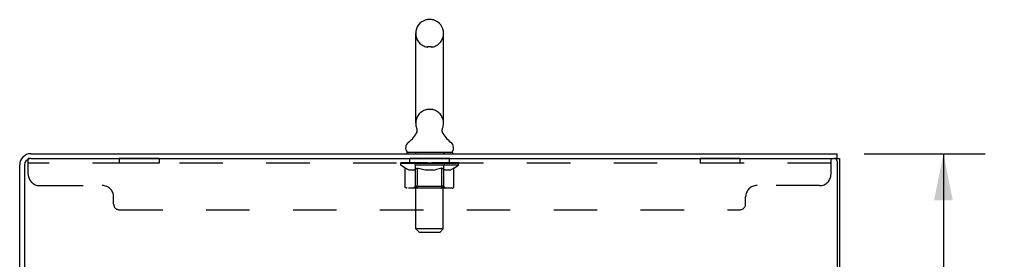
# Model space of a CAD drawing. Header units: inches. Extents: x 0 to 173, y 0 to 112.
# Tile 12 of 13: x 98.61 to 120.23, y 74.37 to 79.63. Entities that reach past the tile are written whole.
import ezdxf

# ---------------------------------------------------------------- set-up
doc = ezdxf.new("R2010")
doc.units = ezdxf.units.IN
doc.header["$LTSCALE"] = 9.537
doc.header["$MEASUREMENT"] = 0
doc.linetypes.add('HIDDEN', pattern=[0.2, 0.1, -0.1])
doc.layers.get('0').update_dxf_attribs({"linetype": 'CONTINUOUS'})
for name, color, linetype in [('02___PRT_ALL_AXES', 7, 'CONTINUOUS'), ('DEFAULT_2', 8, 'HIDDEN'), ('DIMENSIONS', 7, 'CONTINUOUS')]:
    doc.layers.add(name, color=color, linetype=linetype)
doc.styles.get("Standard").update_dxf_attribs({"font": 'arial.ttf'})
doc.dimstyles.new('DIMSTYLE_1', dxfattribs={"dimtxt": 0.765, "dimasz": 1.02, "dimexe": 0.09, "dimexo": 0.07, "dimgap": 0.0375, "dimtad": 0, "dimtih": 1, "dimtoh": 1, "dimzin": 4, "dimdsep": 46, "dimtxsty": 'Standard', "dimblk": '_FILLED', "dimblk1": '_FILLED', "dimblk2": '_FILLED', "dimcen": 0.09, "dimazin": 1, "dimtfac": 1, "dimtdec": 3, "dimtofl": 0, "dimtmove": 0, "dimatfit": 3, "dimldrblk": '_FILLED', "dimfxl": 0, "dimtolj": 1, "dimtzin": 4, "dimarcsym": 0})

# ---------------------------------------------------------------- blocks, each defined once
blk = doc.blocks.new('_FILLED')
at = {"color": 0, "linetype": 'ByBlock'}
blk.add_solid([(0, 0), (-1, 0.2), (-1, -0.2)], dxfattribs=at)
blk = doc.blocks.new('*D5')
at = {"layer": 'DIMENSIONS', "color": 2, "linetype": 'Continuous'}
for p, q in [((117.149, 76.688), (119.811, 76.688)), ((118.893, 76.688), (118.893, 41.453)), ((118.893, 4.688), (118.893, 39.923)), ((117.149, 4.688), (119.811, 4.688))]:
    blk.add_line(p, q, dxfattribs=at)
at = {"layer": 'DIMENSIONS', "color": 2, "linetype": 'Continuous', "xscale": 1.02, "yscale": 1.02, "zscale": 1.02}
for p, rotation in [((118.893, 76.688), 90), ((118.893, 4.688), 270)]:
    blk.add_blockref('_FILLED', p, dxfattribs=dict(at, rotation=rotation))
at = {"layer": 'DIMENSIONS', "color": 2, "linetype": 'Continuous', "insert": (118.893, 41.071), "char_height": 0.765, "width": 2.67323, "attachment_point": 2, "line_spacing_factor": 0.9}
blk.add_mtext('72.00', dxfattribs=at)

msp = doc.modelspace()

# ---------------------------------------------------------------- linework, layer by layer
at = {"color": 7, "linetype": 'Continuous'}
for p, q in [((107.656, 79.634), (107.569, 79.634)), ((107.306, 77.359), (107.306, 79.334)), ((107.918, 77.359), (107.918, 79.334)), ((107.321, 77.14), (107.319, 77.135)), ((107.089, 76.787), (107.089, 76.826)), ((108.135, 76.787), (108.135, 76.826)), ((107.112, 76.718), (107.112, 76.688)), ((108.112, 76.718), (107.112, 76.718)), ((108.112, 76.718), (108.112, 76.688)), ((116.56, 76.584), (116.506, 76.584)), ((116.56, 76.584), (116.56, 76.688)), ((116.56, 76.584), (116.612, 76.584))]:
    msp.add_line(p, q, dxfattribs=at)
at = {"color": 3, "linetype": 'Continuous'}
for p, q in [((98.859, 76.688), (116.56, 76.688)), ((98.859, 76.584), (116.498, 76.584)), ((116.612, 76.584), (116.612, 4.792)), ((98.612, 73.435), (98.612, 76.442)), ((98.716, 76.441), (98.716, 73.436)), ((116.56, 76.522), (116.56, 4.855))]:
    msp.add_line(p, q, dxfattribs=at)
at = {"color": 7, "linetype": 'Continuous'}
for points in [[(107.326, 77.252), (107.327, 77.247), (107.329, 77.243), (107.33, 77.238), (107.331, 77.233), (107.332, 77.228), (107.333, 77.223), (107.334, 77.218), (107.334, 77.213), (107.335, 77.208), (107.335, 77.203), (107.335, 77.198), (107.335, 77.193), (107.334, 77.188), (107.334, 77.183), (107.333, 77.178), (107.332, 77.173), (107.331, 77.168), (107.33, 77.163), (107.328, 77.158), (107.327, 77.154), (107.325, 77.149), (107.323, 77.144), (107.321, 77.14)], [(107.906, 77.135), (107.904, 77.14), (107.902, 77.144), (107.9, 77.149), (107.898, 77.154), (107.897, 77.158), (107.895, 77.163), (107.894, 77.168), (107.893, 77.173), (107.892, 77.178), (107.891, 77.183), (107.891, 77.188), (107.89, 77.193), (107.89, 77.198), (107.89, 77.203), (107.89, 77.208), (107.89, 77.213), (107.891, 77.218), (107.892, 77.223), (107.893, 77.228), (107.894, 77.233), (107.895, 77.238), (107.896, 77.243), (107.898, 77.247), (107.899, 77.252)]]:
    msp.add_lwpolyline(points, dxfattribs=at)
for centre, radius, start, end in [((107.612, 79.334), 0.306, 105.6303, 180), ((107.569, 79.49), 0.144, 90, 105.6303), ((107.656, 79.49), 0.144, 74.3697, 90), ((107.612, 79.334), 0.306, 0, 74.3697), ((107.612, 77.359), 0.306, 180, 200.4871), ((107.612, 77.359), 0.306, 339.5129, 360), ((106.854, 77.375), 0.523, 304.6624, 336.9318), ((108.371, 77.375), 0.523, 203.0682, 235.3376), ((107.233, 76.826), 0.144, 124.6626, 180), ((107.158, 76.787), 0.069, 180, 270), ((108.066, 76.787), 0.069, 270, 360), ((107.992, 76.826), 0.144, 0, 55.3374)]:
    msp.add_arc(centre, radius, start, end, dxfattribs=at)
at = {"color": 3, "linetype": 'Continuous'}
for centre, radius, start, end in [((98.859, 76.442), 0.246, 90, 180), ((98.859, 76.441), 0.143, 90, 180), ((116.498, 76.522), 0.0625, 0, 90)]:
    msp.add_arc(centre, radius, start, end, dxfattribs=at)
at = {"layer": '02___PRT_ALL_AXES', "color": 8, "linetype": 'HIDDEN'}
for p, q in [((100.8, 76.584), (100.8, 76.48)), ((101.675, 76.584), (100.8, 76.584)), ((101.675, 76.584), (101.675, 76.48)), ((107.175, 76.48), (107.175, 76.584)), ((108.05, 76.584), (107.175, 76.584)), ((108.05, 76.48), (108.05, 76.584)), ((113.55, 76.584), (113.55, 76.48)), ((114.425, 76.584), (113.55, 76.584)), ((114.425, 76.584), (114.425, 76.48)), ((101.675, 76.48), (100.8, 76.48)), ((108.05, 76.48), (107.175, 76.48)), ((114.425, 76.48), (113.55, 76.48))]:
    msp.add_line(p, q, dxfattribs=at)
at = {"layer": 'DEFAULT_2', "color": 8, "linetype": 'HIDDEN'}
for p, q in [((107.656, 79.034), (107.569, 79.034)), ((107.656, 77.659), (107.569, 77.659)), ((98.8, 76.239), (98.8, 76.584)), ((98.859, 76.584), (98.8, 76.584)), ((107.3, 76.718), (107.3, 76.688)), ((107.312, 75.037), (107.312, 76.684)), ((107.912, 75.037), (107.912, 76.684)), ((107.925, 76.718), (107.925, 76.688)), ((116.425, 76.239), (116.425, 76.584)), ((116.425, 76.48), (98.8, 76.48)), ((106.979, 76.441), (106.979, 76.482)), ((106.979, 76.481), (107.286, 76.481)), ((107.076, 76.374), (106.979, 76.441)), ((108.246, 76.441), (106.979, 76.441)), ((106.98, 76.481), (106.98, 76.486)), ((107.101, 76.485), (106.98, 76.486)), ((106.989, 76.482), (106.989, 76.488)), ((106.997, 76.478), (106.997, 76.482)), ((106.997, 76.478), (108.227, 76.478)), ((107.006, 76.478), (107.006, 76.482)), ((107.007, 76.478), (107.007, 76.482)), ((107.017, 76.482), (107.017, 76.488)), ((107.034, 76.478), (107.034, 76.482)), ((107.035, 76.478), (107.035, 76.482)), ((107.064, 76.482), (107.064, 76.488)), ((107.076, 75.967), (107.076, 76.374)), ((107.076, 76.374), (107.091, 76.364)), ((107.079, 76.478), (107.079, 76.482)), ((107.081, 76.478), (107.081, 76.482)), ((107.106, 76.355), (107.091, 76.364)), ((107.101, 76.481), (107.101, 76.485)), ((107.12, 76.347), (107.106, 76.355)), ((107.135, 76.34), (107.12, 76.347)), ((107.127, 76.482), (107.127, 76.488)), ((107.129, 76.478), (107.129, 76.481)), ((107.129, 76.478), (107.129, 76.481)), ((107.132, 76.478), (107.132, 76.481)), ((107.149, 76.334), (107.134, 76.34)), ((107.14, 76.478), (107.14, 76.482)), ((107.14, 76.478), (107.14, 76.481)), ((107.143, 76.478), (107.143, 76.482)), ((107.146, 76.478), (107.146, 76.482)), ((107.163, 76.33), (107.149, 76.334)), ((107.151, 76.478), (107.151, 76.481)), ((107.257, 76.33), (107.163, 76.33)), ((107.165, 76.478), (107.165, 76.481)), ((107.183, 76.478), (107.183, 76.481)), ((107.184, 76.478), (107.184, 76.484)), ((107.204, 76.478), (107.204, 76.481)), ((107.204, 76.478), (107.204, 76.481)), ((107.205, 76.482), (107.205, 76.488)), ((107.215, 76.478), (107.215, 76.482)), ((107.219, 76.478), (107.219, 76.482)), ((107.228, 76.478), (107.228, 76.481)), ((107.24, 76.478), (107.24, 76.485)), ((107.255, 76.478), (107.255, 76.481)), ((107.257, 76.33), (107.271, 76.334)), ((107.258, 76.478), (107.258, 76.481)), ((107.286, 76.34), (107.271, 76.334)), ((107.3, 76.347), (107.285, 76.34)), ((107.286, 76.478), (107.286, 76.481)), ((107.353, 76.481), (107.291, 76.481)), ((107.296, 76.482), (107.296, 76.488)), ((107.3, 75.97), (107.3, 76.438)), ((107.314, 76.355), (107.3, 76.347)), ((107.303, 76.478), (107.303, 76.482)), ((107.307, 76.478), (107.307, 76.482)), ((107.313, 76.478), (107.313, 76.487)), ((107.329, 76.363), (107.314, 76.354)), ((107.317, 76.478), (107.317, 76.481)), ((107.328, 76.478), (107.328, 76.481)), ((107.344, 76.373), (107.329, 76.363)), ((107.344, 75.967), (107.344, 76.373)), ((107.344, 76.373), (107.373, 76.363)), ((107.353, 76.478), (107.353, 76.481)), ((107.427, 76.481), (107.368, 76.481)), ((107.402, 76.355), (107.373, 76.363)), ((107.389, 76.478), (107.389, 76.481)), ((107.396, 76.482), (107.396, 76.488)), ((107.4, 76.478), (107.4, 76.482)), ((107.43, 76.347), (107.401, 76.355)), ((107.402, 76.478), (107.402, 76.487)), ((107.405, 76.478), (107.405, 76.482)), ((107.412, 76.478), (107.412, 76.482)), ((107.427, 76.478), (107.427, 76.481)), ((107.458, 76.34), (107.429, 76.347)), ((107.508, 76.481), (107.453, 76.481)), ((107.486, 76.334), (107.457, 76.34)), ((107.467, 76.478), (107.467, 76.481)), ((107.513, 76.33), (107.486, 76.335)), ((107.498, 76.481), (107.612, 76.488)), ((107.502, 76.482), (107.502, 76.488)), ((107.503, 76.488), (107.502, 76.488)), ((107.503, 76.482), (107.503, 76.488)), ((107.503, 76.478), (107.503, 76.482)), ((107.507, 76.478), (107.507, 76.482)), ((107.508, 76.478), (107.508, 76.482)), ((107.508, 76.478), (107.508, 76.481)), ((107.711, 76.33), (107.513, 76.33)), ((107.592, 76.481), (107.543, 76.481)), ((107.549, 76.478), (107.549, 76.481)), ((107.592, 76.478), (107.592, 76.481)), ((107.61, 76.482), (107.61, 76.482)), ((107.61, 76.478), (107.61, 76.482)), ((107.61, 76.478), (107.61, 76.482)), ((107.612, 76.482), (107.612, 76.488)), ((107.612, 76.488), (107.727, 76.481)), ((107.615, 76.478), (107.615, 76.482)), ((107.615, 76.478), (107.615, 76.482)), ((107.615, 76.482), (107.615, 76.482)), ((107.633, 76.478), (107.633, 76.481)), ((107.633, 76.481), (107.681, 76.481)), ((107.676, 76.478), (107.676, 76.481)), ((107.711, 76.33), (107.739, 76.334)), ((107.717, 76.478), (107.717, 76.482)), ((107.717, 76.478), (107.717, 76.481)), ((107.717, 76.481), (107.771, 76.481)), ((107.718, 76.478), (107.718, 76.482)), ((107.722, 76.482), (107.722, 76.488)), ((107.722, 76.482), (107.722, 76.488)), ((107.722, 76.488), (107.722, 76.488)), ((107.722, 76.478), (107.722, 76.482)), ((107.767, 76.34), (107.739, 76.334)), ((107.758, 76.478), (107.758, 76.481)), ((107.794, 76.347), (107.766, 76.34)), ((107.822, 76.354), (107.794, 76.347)), ((107.797, 76.478), (107.797, 76.481)), ((107.798, 76.481), (107.857, 76.481)), ((107.813, 76.478), (107.813, 76.482)), ((107.82, 76.478), (107.82, 76.482)), ((107.85, 76.363), (107.822, 76.354)), ((107.823, 76.478), (107.823, 76.487)), ((107.825, 76.478), (107.825, 76.482)), ((107.829, 76.482), (107.829, 76.488)), ((107.836, 76.478), (107.836, 76.481)), ((107.879, 76.372), (107.85, 76.363)), ((107.872, 76.478), (107.872, 76.481)), ((107.872, 76.481), (107.934, 76.481)), ((107.879, 75.967), (107.879, 76.372)), ((107.879, 76.372), (107.893, 76.363)), ((107.907, 76.354), (107.893, 76.363)), ((107.897, 76.478), (107.897, 76.481)), ((107.907, 76.478), (107.907, 76.481)), ((107.921, 76.347), (107.907, 76.354)), ((107.912, 76.478), (107.912, 76.487)), ((107.918, 76.478), (107.918, 76.482)), ((107.934, 76.34), (107.92, 76.347)), ((107.922, 76.478), (107.922, 76.482)), ((107.925, 75.97), (107.925, 76.438)), ((107.929, 76.482), (107.929, 76.488)), ((107.948, 76.335), (107.934, 76.34)), ((107.939, 76.478), (107.939, 76.481)), ((107.939, 76.481), (108.141, 76.481)), ((107.961, 76.33), (107.947, 76.335)), ((108.065, 76.33), (107.961, 76.33)), ((107.967, 76.478), (107.967, 76.481)), ((107.97, 76.478), (107.97, 76.481)), ((107.985, 76.478), (107.985, 76.485)), ((107.996, 76.478), (107.996, 76.481)), ((108.006, 76.478), (108.006, 76.482)), ((108.01, 76.478), (108.01, 76.482)), ((108.02, 76.482), (108.02, 76.488)), ((108.021, 76.478), (108.021, 76.481)), ((108.021, 76.478), (108.021, 76.481)), ((108.041, 76.478), (108.041, 76.484)), ((108.042, 76.478), (108.042, 76.481)), ((108.06, 76.478), (108.06, 76.481)), ((108.065, 76.33), (108.078, 76.335)), ((108.074, 76.478), (108.074, 76.481)), ((108.078, 76.478), (108.078, 76.482)), ((108.092, 76.34), (108.078, 76.334)), ((108.082, 76.478), (108.082, 76.482)), ((108.085, 76.478), (108.085, 76.482)), ((108.085, 76.478), (108.085, 76.481)), ((108.092, 76.478), (108.092, 76.481)), ((108.105, 76.347), (108.092, 76.34)), ((108.095, 76.478), (108.095, 76.481)), ((108.096, 76.478), (108.096, 76.481)), ((108.098, 76.482), (108.098, 76.488)), ((108.119, 76.354), (108.105, 76.347)), ((108.133, 76.363), (108.119, 76.354)), ((108.146, 76.372), (108.132, 76.362)), ((108.144, 76.478), (108.144, 76.482)), ((108.146, 76.478), (108.146, 76.482)), ((108.146, 76.372), (108.246, 76.441)), ((108.146, 75.967), (108.146, 76.372)), ((108.161, 76.482), (108.161, 76.488)), ((108.189, 76.478), (108.189, 76.482)), ((108.191, 76.478), (108.191, 76.482)), ((108.208, 76.482), (108.208, 76.488)), ((108.218, 76.478), (108.218, 76.482)), ((108.219, 76.478), (108.219, 76.482)), ((108.227, 76.478), (108.227, 76.482)), ((108.236, 76.482), (108.236, 76.488)), ((108.246, 76.441), (108.246, 76.488)), ((99.05, 75.989), (100.425, 75.989)), ((108.104, 75.93), (107.119, 75.93)), ((107.3, 75.97), (107.26, 75.93)), ((107.925, 75.97), (107.3, 75.97)), ((107.857, 75.93), (107.86, 75.93)), ((107.865, 75.932), (107.868, 75.934)), ((107.868, 75.934), (107.87, 75.937)), ((107.925, 75.97), (107.965, 75.93)), ((116.175, 75.989), (114.8, 75.989)), ((100.675, 75.584), (100.675, 75.739)), ((114.55, 75.584), (114.55, 75.739)), ((100.8, 75.459), (114.425, 75.459)), ((107.381, 74.968), (107.312, 75.037)), ((107.912, 75.037), (107.312, 75.037)), ((107.843, 74.968), (107.912, 75.037)), ((107.381, 74.968), (107.843, 74.968))]:
    msp.add_line(p, q, dxfattribs=at)
for points in [[(107.119, 75.93), (107.114, 75.93), (107.109, 75.931), (107.104, 75.932), (107.099, 75.934), (107.094, 75.937), (107.09, 75.94), (107.086, 75.943), (107.083, 75.947), (107.08, 75.952), (107.078, 75.956), (107.076, 75.962), (107.076, 75.967)], [(107.365, 75.93), (107.362, 75.93), (107.36, 75.931), (107.357, 75.932), (107.355, 75.934), (107.353, 75.937), (107.351, 75.94), (107.349, 75.943), (107.347, 75.947), (107.346, 75.952), (107.345, 75.956), (107.344, 75.962), (107.344, 75.967)], [(107.86, 75.93), (107.863, 75.931), (107.865, 75.932)], [(107.87, 75.937), (107.872, 75.94), (107.874, 75.943), (107.876, 75.947), (107.877, 75.952)], [(107.872, 75.94), (107.874, 75.943), (107.876, 75.947)], [(107.877, 75.952), (107.878, 75.956), (107.879, 75.962), (107.879, 75.967)], [(107.878, 75.956), (107.879, 75.962), (107.879, 75.967)], [(108.104, 75.93), (108.109, 75.93), (108.114, 75.931), (108.119, 75.932), (108.124, 75.934), (108.128, 75.937), (108.133, 75.94), (108.137, 75.943), (108.14, 75.947), (108.143, 75.952), (108.145, 75.956), (108.146, 75.962), (108.146, 75.967)]]:
    msp.add_lwpolyline(points, dxfattribs=at)
for centre, radius, start, end in [((107.612, 79.334), 0.306, 180, 254.3697), ((107.612, 79.334), 0.306, 285.6303, 360), ((107.569, 79.177), 0.144, 254.3697, 270), ((107.656, 79.177), 0.144, 270, 285.6303), ((107.612, 77.359), 0.306, 105.6303, 180), ((107.569, 77.515), 0.144, 90, 105.6303), ((107.656, 77.515), 0.144, 74.3697, 90), ((107.612, 77.359), 0.306, 0, 74.3697), ((107.278, 76.684), 0.0345, 0, 90), ((107.947, 76.684), 0.0345, 90, 180), ((107.26, 76.438), 0.0398, 0, 90), ((107.965, 76.438), 0.0398, 90, 180), ((99.05, 76.239), 0.25, 180, 270), ((116.175, 76.239), 0.25, 270, 360), ((100.425, 75.739), 0.25, 0, 90), ((114.8, 75.739), 0.25, 90, 180), ((100.8, 75.584), 0.125, 180, 270), ((114.425, 75.584), 0.125, 270, 360)]:
    msp.add_arc(centre, radius, start, end, dxfattribs=at)
for centre, major_axis, ratio, start_param, end_param in [((107.612, 76.488), (0.633, 0.007), 0.05963, 9.249616, 9.431313), ((107.612, 76.488), (0.633, 0), 0.060556, -3.083241, -2.96706), ((106.935, 76.476), (0.198, 0.002), 0.05963, 0.25549, 1.295341), ((107.612, 76.488), (0.633, 0.013), 0.05688, 2.791345, 2.965878), ((107.004, 76.476), (0.198, -0.002), 0.05963, 0.605815, 1.645666), ((107.612, 76.488), (0.633, -0.007), 0.05963, -2.96643, -2.791898), ((106.935, 76.47), (0.198, 0.004), 0.05688, 1.20151, 1.294789), ((107.004, 76.47), (0.198, 0), 0.060556, 1.551758, 1.645036), ((106.959, 76.47), (0.198, 0.002), 0.05963, 1.170259, 1.376596), ((107.005, 76.472), (0.164, 0.002), 0.05963, 1.065228, 1.614276), ((106.985, 76.472), (0.164, 0.003), 0.05688, 0.890143, 1.43919), ((107.043, 76.472), (0.164, 0), 0.060556, 1.240391, 1.789438), ((106.931, 76.476), (0.198, 0.004), 0.05688, 0.080405, 1.120256), ((107.612, 76.488), (0.633, 0.019), 0.052395, 2.616403, 2.790936), ((107.066, 76.476), (0.198, -0.004), 0.05688, 0.7809, 1.820751), ((107.612, 76.488), (0.633, -0.013), 0.05688, -2.791345, -2.616812), ((106.931, 76.47), (0.198, 0.006), 0.052395, 1.026568, 1.119847), ((107.066, 76.47), (0.198, -0.002), 0.05963, 1.72692, 1.820198), ((106.984, 76.472), (0.164, 0.005), 0.052395, 0.715201, 1.264248), ((107.098, 76.472), (0.164, -0.002), 0.05963, 1.415553, 1.9646), ((107.612, 76.488), (0.633, 0.025), 0.046319, 2.441654, 2.616187), ((107.145, 76.476), (0.198, -0.006), 0.052395, 0.955842, 1.995693), ((106.948, 76.476), (0.198, 0.006), 0.052395, -0.094537, 0.945314), ((107.612, 76.488), (0.633, -0.019), 0.052395, -2.616403, -2.44187), ((106.948, 76.47), (0.198, 0.008), 0.046319, 0.851819, 0.945098), ((107.145, 76.47), (0.198, -0.004), 0.05688, 1.902006, 1.995284), ((107.003, 76.472), (0.164, 0.006), 0.046319, 0.540452, 1.089499), ((107.17, 76.472), (0.164, -0.003), 0.05688, 1.590638, 2.139686), ((106.959, 76.476), (0.198, 0), 0.060556, 0.430652, 0.777569), ((107.612, 76.488), (0.633, 0.029), 0.038841, 2.267123, 2.441656), ((107.239, 76.476), (0.198, -0.008), 0.046319, 1.130591, 2.170442), ((106.985, 76.476), (0.198, 0.008), 0.046319, -0.269286, 0.770565), ((107.612, 76.488), (0.633, -0.025), 0.046319, -2.441654, -2.267121), ((106.985, 76.47), (0.198, 0.009), 0.038841, 0.677289, 0.770567), ((107.239, 76.47), (0.198, -0.006), 0.052395, 2.076947, 2.170226), ((107.04, 76.472), (0.164, 0.008), 0.038841, 0.365921, 0.914969), ((107.254, 76.472), (0.164, -0.005), 0.052395, 1.76558, 2.314627), ((107.612, 76.488), (0.633, 0.033), 0.030195, 2.09281, 2.267343), ((107.344, 76.476), (0.198, -0.009), 0.038841, 1.305122, 2.344973), ((107.042, 76.476), (0.198, 0.009), 0.038841, -0.443817, 0.596034), ((107.612, 76.488), (0.633, -0.029), 0.038841, -2.267123, -2.092591), ((107.042, 76.47), (0.198, 0.01), 0.030195, 0.502975, 0.596254), ((107.344, 76.47), (0.198, -0.008), 0.046319, 2.251696, 2.344975), ((107.094, 76.472), (0.164, 0.009), 0.030195, 0.191608, 0.740655), ((107.35, 76.472), (0.164, -0.006), 0.046319, 1.940329, 2.489376), ((107.115, 76.476), (0.198, 0.01), 0.030195, -0.61813, 0.421721), ((107.612, 76.488), (0.633, 0.036), 0.020645, 1.918687, 2.09322), ((107.457, 76.476), (0.198, -0.01), 0.030195, 1.479435, 2.519286), ((107.612, 76.488), (0.633, -0.033), 0.030195, -2.09281, -1.918277), ((107.115, 76.47), (0.198, 0.011), 0.020645, 0.328852, 0.422131), ((107.457, 76.47), (0.198, -0.009), 0.038841, 2.426227, 2.519505), ((107.164, 76.472), (0.164, 0.009), 0.020645, 0.017485, 0.566532), ((107.453, 76.472), (0.164, -0.008), 0.038841, 2.11486, 2.663907), ((107.204, 76.476), (0.198, 0.011), 0.020645, -0.792253, 0.247598), ((107.612, 76.488), (0.633, 0.038), 0.010478, 1.744704, 1.919237), ((107.574, 76.476), (0.198, -0.011), 0.020645, 1.653558, 2.693409), ((107.612, 76.488), (0.633, -0.036), 0.020645, -1.918687, -1.744154), ((107.204, 76.47), (0.198, 0.012), 0.010478, 0.154869, 0.248148), ((107.574, 76.47), (0.198, -0.01), 0.030195, 2.60054, 2.693819), ((107.248, 76.472), (0.164, 0.01), 0.010478, 6.126688, 6.675735), ((107.561, 76.472), (0.164, -0.009), 0.030195, 2.289173, 2.83822), ((107.305, 76.476), (0.198, 0.012), 0.010478, -0.966236, -0.000846), ((107.693, 76.476), (0.198, -0.012), 0.010478, 1.827541, 2.867392), ((107.612, 76.488), (0.633, -0.038), 0.010478, -1.744704, -1.570171), ((107.693, 76.47), (0.198, -0.011), 0.020645, 2.774664, 2.867942), ((107.671, 76.472), (0.164, -0.009), 0.020645, 2.463296, 3.012344), ((107.532, 76.476), (0.198, 0.012), 0.010478, 0.274201, 1.314052), ((107.446, 76.472), (0.164, 0.01), 0.010478, -0.000483, 0.504314), ((107.415, 76.47), (0.198, 0.012), 0.010478, 0.099668, 0.192946), ((107.612, 76.488), (0.633, 0.038), 0.010478, -1.571421, -1.396888), ((107.81, 76.47), (0.198, -0.012), 0.010478, 2.948646, 3.041925), ((107.779, 76.472), (0.164, -0.01), 0.010478, 2.637279, 3.142076), ((107.651, 76.476), (0.198, 0.011), 0.020645, 0.448184, 1.488034), ((107.554, 76.472), (0.164, 0.009), 0.020645, 0.129249, 0.678296), ((107.532, 76.47), (0.198, 0.011), 0.020645, 0.273651, 0.366929), ((107.612, 76.488), (0.633, 0.036), 0.020645, -1.397439, -1.222906), ((107.92, 76.476), (0.198, -0.012), 0.010478, -3.140747, -2.175357), ((107.612, 76.488), (0.633, -0.038), 0.010478, 1.222355, 1.396888), ((107.768, 76.476), (0.198, 0.01), 0.030195, 0.622307, 1.662158), ((107.664, 76.472), (0.164, 0.009), 0.030195, 0.303372, 0.852419), ((107.977, 76.472), (0.164, -0.01), 0.010478, 2.749043, 3.29809), ((108.021, 76.476), (0.198, -0.011), 0.020645, 2.893995, 3.933846), ((107.651, 76.47), (0.198, 0.01), 0.030195, 0.447774, 0.541052), ((108.021, 76.47), (0.198, -0.012), 0.010478, 2.893445, 2.986723), ((107.612, 76.488), (0.633, 0.033), 0.030195, -1.223315, -1.048783), ((107.612, 76.488), (0.633, -0.036), 0.020645, 1.048373, 1.222906), ((107.881, 76.476), (0.198, 0.009), 0.038841, 0.79662, 1.836471), ((107.772, 76.472), (0.164, 0.008), 0.038841, 0.477686, 1.026733), ((108.061, 76.472), (0.164, -0.009), 0.020645, 2.57506, 3.124108), ((108.11, 76.476), (0.198, -0.01), 0.030195, 2.719872, 3.759723), ((107.986, 76.476), (0.198, 0.008), 0.046319, 0.971151, 2.011002), ((107.768, 76.47), (0.198, 0.009), 0.038841, 0.622087, 0.715366), ((108.11, 76.47), (0.198, -0.011), 0.020645, 2.719462, 2.812741), ((107.612, 76.488), (0.633, 0.029), 0.038841, -1.049002, -0.874469), ((107.612, 76.488), (0.633, -0.033), 0.030195, 0.87425, 1.048783), ((107.875, 76.472), (0.164, 0.006), 0.046319, 0.652216, 1.201263), ((108.079, 76.476), (0.198, 0.006), 0.052395, 1.1459, 2.185751), ((108.131, 76.472), (0.164, -0.009), 0.030195, 2.400937, 2.949985), ((108.183, 76.476), (0.198, -0.009), 0.038841, 2.545558, 3.585409), ((107.971, 76.472), (0.164, 0.005), 0.052395, 0.826965, 1.376012), ((107.881, 76.47), (0.198, 0.008), 0.046319, 0.796618, 0.889896), ((108.183, 76.47), (0.198, -0.01), 0.030195, 2.545339, 2.638617), ((108.159, 76.476), (0.198, 0.004), 0.05688, 1.320842, 2.360692), ((107.612, 76.488), (0.633, 0.025), 0.046319, -0.874471, -0.699939), ((107.612, 76.488), (0.633, -0.029), 0.038841, 0.699936, 0.874469), ((108.239, 76.476), (0.198, -0.008), 0.046319, 2.371028, 3.410879), ((108.185, 76.472), (0.164, -0.008), 0.038841, 2.226624, 2.775671), ((108.221, 76.476), (0.198, 0.002), 0.05963, 1.495927, 2.535778), ((108.055, 76.472), (0.164, 0.003), 0.05688, 1.001907, 1.550954), ((108.277, 76.476), (0.198, -0.006), 0.052395, 2.196279, 3.23613), ((108.222, 76.472), (0.164, -0.006), 0.046319, 2.052093, 2.601141), ((107.986, 76.47), (0.198, 0.006), 0.052395, 0.971367, 1.064645), ((108.239, 76.47), (0.198, -0.009), 0.038841, 2.371026, 2.464304), ((108.266, 76.476), (0.198, 0), 0.060556, 1.671089, 2.71094), ((108.294, 76.476), (0.198, -0.004), 0.05688, 2.021337, 3.061188), ((107.612, 76.488), (0.633, 0.019), 0.052395, -0.699723, -0.52519), ((107.612, 76.488), (0.633, -0.025), 0.046319, 0.525406, 0.699939), ((108.29, 76.476), (0.198, -0.002), 0.05963, 1.846251, 2.886102), ((108.126, 76.472), (0.164, 0.002), 0.05963, 1.176993, 1.72604), ((108.241, 76.472), (0.164, -0.005), 0.052395, 1.877344, 2.426392), ((108.182, 76.472), (0.164, 0), 0.060556, 1.352155, 1.901202), ((108.24, 76.472), (0.164, -0.003), 0.05688, 1.702402, 2.25145), ((108.22, 76.472), (0.164, -0.002), 0.05963, 1.527317, 2.076364), ((108.079, 76.47), (0.198, 0.004), 0.05688, 1.146309, 1.239587), ((108.277, 76.47), (0.198, -0.008), 0.046319, 2.196495, 2.289773), ((107.612, 76.488), (0.633, 0.013), 0.05688, -0.524781, -0.350248), ((107.612, 76.488), (0.633, -0.019), 0.052395, 0.350657, 0.52519), ((108.159, 76.47), (0.198, 0.002), 0.05963, 1.321394, 1.414673), ((108.294, 76.47), (0.198, -0.006), 0.052395, 2.021746, 2.115024), ((107.612, 76.488), (0.633, 0.007), 0.05963, -0.349695, -0.175162), ((107.612, 76.488), (0.633, -0.013), 0.05688, 0.175715, 0.350248), ((108.221, 76.47), (0.198, 0), 0.060556, 1.496556, 1.589835), ((108.29, 76.47), (0.198, -0.004), 0.05688, 1.846804, 1.940083), ((108.266, 76.47), (0.198, -0.002), 0.05963, 1.671719, 1.764997), ((107.612, 76.488), (0.633, 0), 0.060556, -0.174533, 0), ((107.612, 76.488), (0.633, -0.007), 0.05963, 0.000629, 0.175162)]:
    msp.add_ellipse(centre, major_axis=major_axis, ratio=ratio, start_param=start_param, end_param=end_param, dxfattribs=at)

# ---------------------------------------------------------------- dimensions: what is measured, and where the dimension line sits
at = {"layer": 'DIMENSIONS', "color": 2, "linetype": 'Continuous'}
dim = msp.add_linear_dim(base=(118.893, 76.688), p1=(117.079, 4.688), p2=(117.079, 76.688), angle=90, dimstyle='DIMSTYLE_1', dxfattribs=at)
dim.commit()
dim.dimension.update_dxf_attribs({"geometry": '*D5', "text_midpoint": (118.892, 40.684), "dimtype": 160})

doc.saveas('drawing.dxf')
